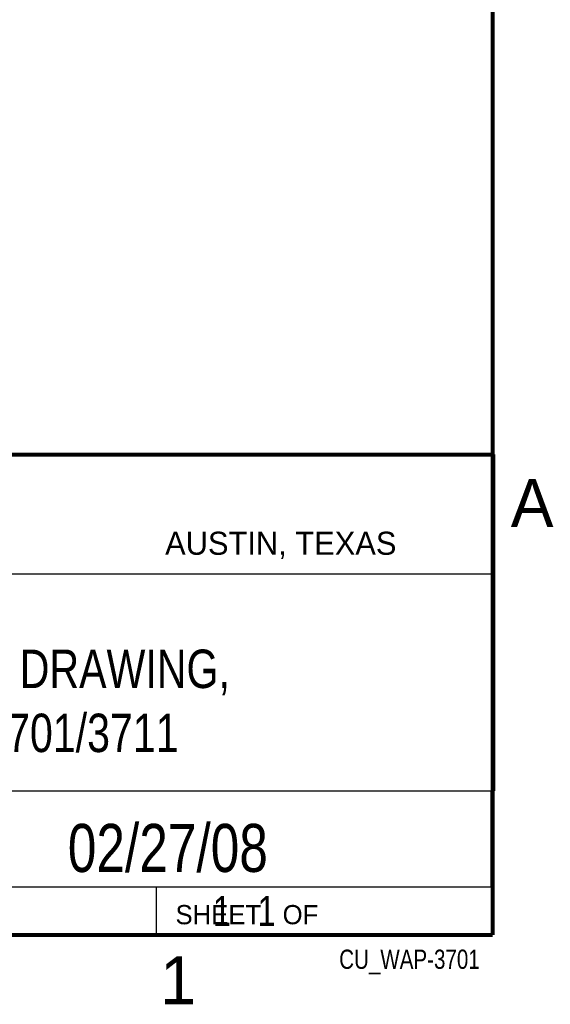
# Model space of a CAD drawing. Header units: inches. Extents: x 0 to 34, y 0 to 22.
# Tile 21 of 23: x 31 to 33.8, y 0.1 to 5.3. Entities that reach past the tile are written whole.
import ezdxf
from ezdxf.enums import TextEntityAlignment as Align

# ---------------------------------------------------------------- set-up
doc = ezdxf.new("R2010")
doc.units = ezdxf.units.IN
doc.header["$LTSCALE"] = 1.87
doc.header["$MEASUREMENT"] = 0
doc.layers.get('0').update_dxf_attribs({"linetype": 'CONTINUOUS'})
doc.styles.get("Standard").update_dxf_attribs({"font": 'txt', "width": 0.8})

msp = doc.modelspace()

# ---------------------------------------------------------------- linework, layer by layer
at = {"color": 2, "linetype": 'CONTINUOUS'}
for p, q in [((28.3793, 3.0003), (33.5093, 3.0003)), ((33.5093, 3.0003), (33.5093, 1.2503)), ((28.7231, 2.38), (33.5, 2.38)), ((28.3793, 1.2503), (33.5093, 1.2503)), ((30.13, 1.2499), (33.49, 1.2499)), ((33.49, 1.2499), (33.49, 0.7499)), ((28.38, 0.75), (33.5, 0.75)), ((30.13, 0.7499), (33.49, 0.7499)), ((31.75, 0.75), (33.5, 0.75)), ((31.75, 0.75), (31.75, 0.5)), ((33.5, 0.75), (33.5, 0.5)), ((31.75, 0.5), (33.5, 0.5)), ((32.4953, 0.5017), (33.4953, 0.5017)), ((32.4953, 0.5017), (32.4953, 0.5012)), ((32.4953, 0.5012), (33.4953, 0.5012)), ((33.4953, 0.5017), (33.4953, 0.5012))]:
    msp.add_line(p, q, dxfattribs=at)
at = {"color": 7, "linetype": 'CONTINUOUS', "const_width": 0.02}
for points in [[(33.5, 0.5), (33.5, 21.5)], [(25.58, 3), (33.5, 3)], [(0.5, 0.5), (33.5, 0.5)]]:
    msp.add_lwpolyline(points, dxfattribs=at)

# ---------------------------------------------------------------- texts
at = {"color": 2, "linetype": 'CONTINUOUS'}
for s, height, p in [('A', 0.25, (33.5939, 2.6228)), ('AUSTIN, TEXAS', 0.12, (31.7957, 2.479)), ('SHEET   OF', 0.1, (31.8499, 0.5557)), ('1', 0.25, (31.7706, 0.139))]:
    msp.add_text(s, height=height, dxfattribs=at).set_placement(p)
at = {"color": 7, "linetype": 'CONTINUOUS', "width": 0.8}
msp.add_text('02/27/08', height=0.25, dxfattribs=at).set_placement((31.81, 0.828), align=Align.CENTER)
at = {"color": 2, "linetype": 'CONTINUOUS', "width": 0.8}
msp.add_text('CU_WAP-3701', height=0.1, dxfattribs=at).set_placement((33.4328, 0.3236), align=Align.RIGHT)
at = {"color": 7, "linetype": 'CONTINUOUS'}
for s, insert, char_height, width, attachment_point in [('CUSTOMER DRAWING,\\PNI WAP-3701/3711', (30.9443, 1.9853), 0.2, 2.72, 2), ('     1   1', (31.8125, 0.7031), 0.15625, 1.25, 1)]:
    msp.add_mtext(s, dxfattribs=dict(at, insert=insert, char_height=char_height, width=width, attachment_point=attachment_point))

doc.saveas('drawing.dxf')
